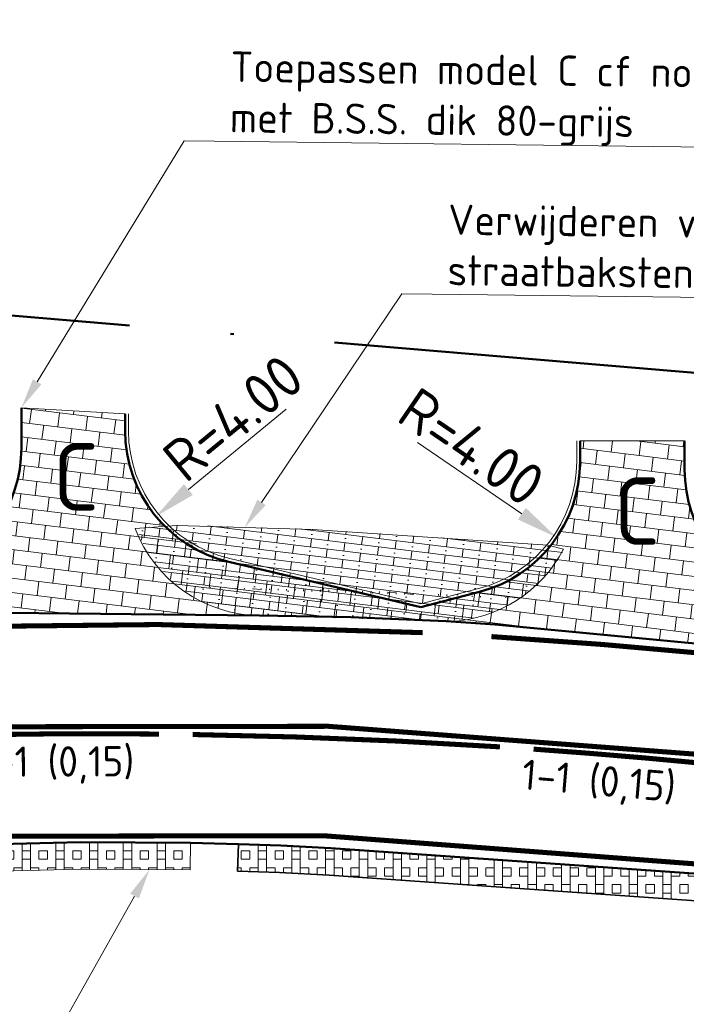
# Model space of a CAD drawing. Header units: metres. Extents: x 125342 to 129425, y 451189 to 457051.
# Tile 22 of 68: x 125945 to 125965, y 451582 to 451611. Entities that reach past the tile are written whole.
import ezdxf
from ezdxf import colors
from ezdxf.entities.mleader import LeaderData, LeaderLine
from ezdxf.math import Vec2, Vec3

# ---------------------------------------------------------------- set-up
doc = ezdxf.new("R2010")
doc.units = ezdxf.units.M
for name, pattern in [('VW-1-1_STREEP', [2, 1, -1]), ('VW-3-3_STREEP', [6, 3, -3]), ('XX-PROJECTGRENS', [18, 12, -3, 0, -3])]:
    doc.linetypes.add(name, pattern=pattern)
doc.layers.get('Defpoints').update_dxf_attribs({"color": 30})
for name, color, linetype, lineweight in [('B-WE-VW-MARKERING_LANGS_STREEP_11_015-G', 7, 'VW-1-1_STREEP', 13), ('B-WE-VW-MARKERING_LANGS_STREEP_33_015-G', 7, 'VW-3-3_STREEP', 13), ('B-WE-VW-MARKERING_LANGS_STREEP_DOORGETROKKEN_015-G', 7, 'Continuous', 13), ('N-WE-KG-GRENS_PROJECT_NIEUW-G', 7, 'XX-PROJECTGRENS', 50), ('N-WE-VH-KANTOPSLUITING_ACHTERKANTBAND-G', 5, 'Continuous', 35), ('N-WE-VH-KANTVERHARDING-G', 210, 'Continuous', 50), ('N-WE-VH-VERHARDING_BETONSTRAATSTEEN-A-500', 252, 'Continuous', 18), ('N-WE-VH-VERHARDING_GRASBETONSTEEN-A-1000-80CM', 72, 'Continuous', 18), ('N-WE-VH-VERHARDING_GRASBETONSTEEN-G', 70, 'Continuous', 35), ('N-WE-VH-VERHARDING_GRASBETONSTEEN-VERVANGEN', 5, 'Continuous', 18), ('N-WE-VW-AANPIJLING-G', 7, 'Continuous', 18), ('N-WE-VW-MARKERING-T18', 7, 'Continuous', 18), ('V-WE-VH-VERHARDING_STRAATBAKSTEEN-A-500', 252, 'Continuous', 18), ('X-XX-AL-M', 7, 'Continuous', 18), ('X-XX-AL-T18', 7, 'Continuous', 18)]:
    doc.layers.add(name, color=color, linetype=linetype, lineweight=lineweight)
doc.styles.add('NLCS-ISO-M500-T18', font='NLCS-ISO.ttf', dxfattribs={"height": 0.9})
doc.styles.add('NLCS-ISO-M500-T25', font='NLCS-ISO.ttf', dxfattribs={"height": 1.25})
doc.dimstyles.new('NLCS-M500-T25-PIJL_L2_H1', dxfattribs={"dimscale": 0.5, "dimtxt": 1.25, "dimasz": 2.5, "dimexe": 1, "dimexo": 2, "dimgap": 0.35, "dimtad": 1, "dimzin": 3, "dimdsep": 46, "dimtxsty": 'NLCS-ISO-M500-T25', "dimcen": 0, "dimdle": 2, "dimclrd": 256, "dimclre": 256, "dimclrt": 256, "dimadec": 1, "dimazin": 0, "dimtfac": 1, "dimtdec": 3, "dimtofl": 0, "dimtmove": 0, "dimatfit": 1, "dimfxl": 1, "dimfxlon": 1, "dimtfillclr": 256, "dimtolj": 1, "dimtzin": 3, "dimlwd": -1, "dimlwe": -1, "dimarcsym": 0})
pattern_1 = [(90, (0, 0), (-1, 6.123233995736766e-17), []), (90, (0.25, 0), (-1, 6.123233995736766e-17), []), (0, (0, 0), (0, 1), [-0.25, 0.25]), (0, (0, 0.25), (0, 1), [-0.25, 0.25]), (0, (0, 0.5), (0, 1), [0.25, -0.25]), (0, (0, 0.75), (0, 1), [0.25, -0.25]), (90, (0.5, 0), (-1, 6.123233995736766e-17), [0.25, -0.25]), (90, (0.75, 0), (-1, 6.123233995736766e-17), [0.25, -0.25])]
pattern_2 = [(263, (0, 0), (0.3656842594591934, -0.468054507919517), [0.4199999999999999, -0.4199999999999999]), (353, (0, 0), (0.05118512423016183, 0.4168693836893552), [])]

# ---------------------------------------------------------------- blocks, each defined once
blk = doc.blocks.new('*D50')
at = {"layer": 'Defpoints', "color": 0, "transparency": 16777216}
for p in [(125952.0550000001, 451599.2194743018), (125948.9665211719, 451596.6775658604)]:
    blk.add_point(p, dxfattribs=at)
at = {"layer": 'X-XX-AL-M', "transparency": 16777216}
blk.add_line((125952.8271197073, 451599.8549514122), (125949.9316708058, 451597.4719122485), dxfattribs=at)
blk.add_solid([(125949.7992797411, 451597.6327705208), (125950.0640618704, 451597.3110539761), (125948.9665211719, 451596.6775658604)], dxfattribs=at)
at = {"layer": 'X-XX-AL-M', "transparency": 16777216, "insert": (125951.2570734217, 451599.5988661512), "char_height": 1.25, "attachment_point": 5, "rotation": 39.45537984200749, "style": 'NLCS-ISO-M500-T25'}
blk.add_mtext('\\A1;R=4.00', dxfattribs=at)
blk = doc.blocks.new('*D77')
at = {"layer": 'Defpoints', "color": 0, "transparency": 16777216}
for p in [(125957.5479999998, 451598.3053095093), (125960.8533739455, 451596.0526437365)]:
    blk.add_point(p, dxfattribs=at)
at = {"layer": 'X-XX-AL-M', "transparency": 16777216}
blk.add_line((125956.7216565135, 451598.8684759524), (125959.8204445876, 451596.7566017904), dxfattribs=at)
blk.add_solid([(125959.93777093, 451596.9287566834), (125959.7031182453, 451596.5844468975), (125960.8533739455, 451596.0526437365)], dxfattribs=at)
at = {"layer": 'X-XX-AL-M', "transparency": 16777216, "insert": (125958.3293479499, 451598.7409286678), "char_height": 1.25, "attachment_point": 5, "rotation": 325.72493751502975, "style": 'NLCS-ISO-M500-T25'}
blk.add_mtext('\\A1;R=4.00', dxfattribs=at)

msp = doc.modelspace()

# ---------------------------------------------------------------- hatches: boundary and pattern name
at = {"layer": 'N-WE-VH-VERHARDING_BETONSTRAATSTEEN-A-500'}
h = msp.add_hatch(dxfattribs=at)
h.set_pattern_fill('AVH-BSS_KEIFORMAAT_HALFST-SO', color=256, scale=4, angle=263, pattern_type=2)
h.set_pattern_definition(pattern_2)
edge = h.paths.add_edge_path()
edge.add_line((125948.055, 451599.2194743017), (125948.055, 451599.7170370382))
edge.add_line((125948.055, 451599.7170370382), (125944.979, 451599.9021247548))
edge.add_line((125944.979, 451599.9021247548), (125944.979, 451598.7067112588))
edge.add_arc((125940.979, 451598.7067112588), 4.000000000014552, -70.34820823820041, 0, ccw=False)
edge.add_line((125942.3242119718, 451594.939695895), (125941.4681260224, 451594.6339851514))
edge.add_line((125941.4681260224, 451594.6339851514), (125941.4830487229, 451593.8341229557))
edge.add_arc((125937.0368453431, 450669.8095774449), 924.0352425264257, 89.30581564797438, 89.72430740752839, ccw=False)
edge.add_arc((125946.3026211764, 451327.4092930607), 266.3746943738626, 87.74171176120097, 89.58499725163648, ccw=False)
edge.add_line((125956.7989457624, 451593.5771066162), (125956.7989457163, 451593.577106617))
edge.add_line((125956.7989457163, 451593.577106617), (125956.8279868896, 451593.981572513))
edge.add_line((125956.8279868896, 451593.981572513), (125951.13520633, 451595.326663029))
edge.add_line((125951.13520633, 451595.326663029), (125949.2372464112, 451596.3804137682))
edge.add_arc((125952.055, 451599.2194743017), 4.00000000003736, 180, 225.2158091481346, ccw=False)
h = msp.add_hatch(dxfattribs=at)
h.set_pattern_fill('AVH-BSS_KEIFORMAAT_HALFST-SO', color=256, scale=4, angle=263, pattern_type=2)
h.set_pattern_definition(pattern_2)
edge = h.paths.add_edge_path()
edge.add_line((125964.6468539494, 451598.0662789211), (125964.6468539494, 451598.9144357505))
edge.add_line((125964.6468539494, 451598.9144357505), (125961.548, 451598.915))
edge.add_line((125961.548, 451598.915), (125961.548, 451598.30530951))
edge.add_arc((125957.548, 451598.30530951), 4, -38.7566017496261, 0, ccw=False)
edge.add_arc((125957.5480000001, 451598.3053095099), 3.99999999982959, 284.6840972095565, 321.2433982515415, ccw=False)
edge.add_line((125958.5619578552, 451594.4359569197), (125956.8279868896, 451593.981572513))
edge.add_line((125956.8279868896, 451593.981572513), (125956.8023344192, 451593.6243016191))
edge.add_arc((125935.5019656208, 451272.6405228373), 321.6897448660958, 85.80641890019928, 86.20343887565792, ccw=False)
edge.add_arc((125940.3752988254, 451348.7302358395), 245.4483883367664, 82.7676861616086, 85.6421083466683, ccw=False)
edge.add_line((125971.2754712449, 451592.2258018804), (125971.3724904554, 451593.0104399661))
edge.add_line((125971.3724904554, 451593.0104399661), (125968.2521095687, 451593.9911095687))
edge.add_line((125968.2521095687, 451593.9911095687), (125968.2559358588, 451593.9949358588))
edge.add_line((125968.2559358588, 451593.9949358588), (125967.4419715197, 451594.2520610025))
edge.add_arc((125968.6468539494, 451598.0662789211), 4.000000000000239, 180, 252.46906961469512, ccw=False)
at = {"layer": 'N-WE-VH-VERHARDING_GRASBETONSTEEN-A-1000-80CM'}
h = msp.add_hatch(dxfattribs=at)
h.set_pattern_fill('AVH-GRASBETONSTEEN_01-SO', color=256, scale=0.5, angle=355, pattern_type=2)
h.set_pattern_definition([(85.00000000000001, (0, 0), (-0.9961946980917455, 0.08715574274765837), []), (85.00000000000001, (0.2490486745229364, -0.02178893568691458), (-0.9961946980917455, 0.08715574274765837), []), (355, (0, 0), (0.08715574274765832, 0.9961946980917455), [-0.25, 0.25]), (355, (0.02178893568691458, 0.2490486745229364), (0.08715574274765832, 0.9961946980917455), [-0.25, 0.25]), (355, (0.04357787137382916, 0.4980973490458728), (0.08715574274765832, 0.9961946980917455), [0.25, -0.25]), (355, (0.06536680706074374, 0.7471460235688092), (0.08715574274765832, 0.9961946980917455), [0.25, -0.25]), (85.00000000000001, (0.4980973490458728, -0.04357787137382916), (-0.9961946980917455, 0.08715574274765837), [0.25, -0.25]), (85.00000000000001, (0.7471460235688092, -0.06536680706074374), (-0.9961946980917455, 0.08715574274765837), [0.25, -0.25])])
edge = h.paths.add_edge_path()
edge.add_line((125959.6960424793, 451594.2460554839), (125959.744410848, 451594.2617563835))
edge.add_line((125959.744410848, 451594.2617563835), (125954.8024235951, 451594.478676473))
edge.add_line((125954.8024235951, 451594.478676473), (125949.6317995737, 451594.5838629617))
h = msp.add_hatch(dxfattribs=at)
h.set_pattern_fill('AVH-GRASBETONSTEEN_01-SO', color=256, scale=0.5, pattern_type=2)
h.set_pattern_definition(pattern_1)
h.paths.add_polyline_path([(125969.851, 451585.633), (125965.904, 451586.01), (125954.159, 451586.831), (125952.67, 451586.91), (125951.4158059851, 451586.9515995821), (125951.389285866, 451586.1520392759), (125952.6355440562, 451586.1107029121), (125954.1099112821, 451586.0324792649), (125965.8380634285, 451585.212656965), (125969.7608963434, 451584.8379652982), (125979.0239108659, 451583.6224566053), (125979.1300184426, 451584.4310695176), (125977.586, 451584.618)])
at = {"layer": 'N-WE-VH-VERHARDING_GRASBETONSTEEN-VERVANGEN'}
h = msp.add_hatch(dxfattribs=at)
h.set_pattern_fill('AVH-GRASBETONSTEEN_01-SO', color=256, scale=0.5, pattern_type=2)
h.set_pattern_definition(pattern_1)
h.paths.add_polyline_path([(125925.817, 451585.619), (125932.839000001, 451586.3510000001), (125940.746, 451586.861), (125946.721, 451587.01), (125949.9945701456, 451586.985635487), (125949.9886160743, 451586.1856576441), (125946.7279965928, 451586.209925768), (125940.7817321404, 451586.0616423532), (125932.9062453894, 451585.5536749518), (125923.9545, 451584.66), (125923.864407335, 451585.3653177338)])
at = {"layer": 'V-WE-VH-VERHARDING_STRAATBAKSTEEN-A-500'}
h = msp.add_hatch(dxfattribs=at)
h.set_pattern_fill('AVH-SBS_WAALFORMAAT_HALFST', color=256, scale=5, angle=353, pattern_type=2)
h.set_pattern_definition([(353, (0.03318580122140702, 0.01194896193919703), (0.03046733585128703, 0.2481365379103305), []), (82.99999999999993, (1.025731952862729, -0.1099203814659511), (-0.992546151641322, 0.1218693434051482), [0.25, -0.25]), (82.99999999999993, (0.5599262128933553, 0.199150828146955), (-0.992546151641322, 0.1218693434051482), [0.25, -0.25]), (353, (0.5446925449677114, 0.07508255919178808), (0.06093467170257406, 0.496273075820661), [0, -1, 0, 0, 0]), (353, (1.07143295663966, 0.2622844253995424), (0.06093467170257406, 0.496273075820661), [0, -1, 0, 0, 0])])
edge = h.paths.add_edge_path()
edge.add_line((125961.0916398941, 451595.7197167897), (125960.6261858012, 451595.830948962))
edge.add_line((125960.6261858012, 451595.830948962), (125953.6471858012, 451596.2969489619))
edge.add_line((125953.6471858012, 451596.2969489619), (125949.6201858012, 451596.4189489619))
edge.add_line((125949.6201858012, 451596.4189489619), (125948.3830642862, 451596.3249101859))
edge.add_arc((125952.1219855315, 451597.7463418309), 3.999999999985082, 200.8153815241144, 269.3293859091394)
edge.add_line((125952.0751689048, 451593.7466158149), (125957.6050619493, 451593.5795768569))
edge.add_arc((125952.2970885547, 451504.5525066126), 89.18516590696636, 86.50837063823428, 86.58794933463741, ccw=False)
edge.add_arc((125957.5441952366, 451597.5678608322), 4.000000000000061, 272.6438802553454, 332.4814342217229)

# ---------------------------------------------------------------- linework, layer by layer
at = {"layer": 'B-WE-VW-MARKERING_LANGS_STREEP_11_015-G', "const_width": 0.15, "flags": 128}
for points in [[(125949.0599880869, 451590.2167962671, 0.006728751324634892), (125944.0600604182, 451590.2008574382)], [(125965.1501040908, 451589.3527242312, 0.006728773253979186), (125960.1675860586, 451589.7701062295)]]:
    msp.add_lwpolyline(points, format="xyb", dxfattribs=at)
at = {"layer": 'B-WE-VW-MARKERING_LANGS_STREEP_33_015-G', "const_width": 0.15, "flags": 128}
for points in [[(125956.8774629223, 451593.2262683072, 0.03117445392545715), (125933.3310053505, 451592.9706450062)], [(126639.4314416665, 451559.30757612, -0.001476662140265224), (126637.8713756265, 451559.5212702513, -0.007876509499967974), (126611.0067442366, 451562.9499217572, 0.009160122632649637), (126595.6269535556, 451564.9377358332, -0.001409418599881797), (126574.2098611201, 451567.6374015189, 0.005679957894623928), (126565.9012136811, 451568.6039449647, 0.002760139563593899), (126552.207635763, 451569.9813388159, 0.01518642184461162), (126524.4121907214, 451571.5902291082, -0.003445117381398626), (126504.0469807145, 451572.1443619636, 0.002503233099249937), (126486.6197130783, 451572.4508347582, -0.001644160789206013), (126468.8073459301, 451572.7103708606, 0.001881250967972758), (126455.2035383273, 451572.79705351, 0.01555187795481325), (126422.6835296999, 451572.2210234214, 0.005681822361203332), (126409.6340490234, 451571.4441159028, 0.00132774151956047), (126398.5754211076, 451570.429272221, 0.008501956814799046), (126385.7605592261, 451568.893191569, 0.0121776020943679), (126363.1550117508, 451565.500307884, 0.001748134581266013), (126325.327452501, 451558.6504530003, -0.07606480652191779), (126265.1580864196, 451555.5208130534, -0.00483649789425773), (126234.5019497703, 451559.1721064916, 0.0001810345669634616), (126222.657561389, 451560.624828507, -0.000283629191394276), (126174.4801942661, 451566.5292907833), (126154.5982824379, 451568.9877294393, -0.0007225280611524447), (126147.8708778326, 451569.851613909, 1.428516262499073e-05), (126133.3096961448, 451571.6752553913, 1.309365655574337e-05), (126116.4194109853, 451573.7958799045, -0.002905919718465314), (126103.7957834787, 451575.3435126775, 0.001294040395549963), (126086.2773163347, 451577.4904588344, 0.002151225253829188), (126064.0959366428, 451580.3264133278, 0.000709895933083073), (126045.1238456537, 451582.7075322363, 0.001995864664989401), (126022.004570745, 451585.5494178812, -0.001871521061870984), (125968.7515516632, 451592.2384988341, 0.01305816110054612), (125958.9186232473, 451593.1100396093, 0.01305816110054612)], [(125633.0954710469, 451397.3241216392), (125634.2368308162, 451398.3311970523), (125658.4628186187, 451420.1515982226, 1.871363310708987e-05), (125672.9109033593, 451433.1926161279), (125676.0065852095, 451436.0036225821), (125687.9690212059, 451446.977048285), (125691.6668578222, 451450.3424612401), (125698.3890036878, 451456.3976977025), (125705.0875850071, 451462.4084387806), (125709.9083607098, 451466.7300964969), (125715.4984479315, 451471.7920807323), (125721.9736440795, 451477.6763463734), (125727.9666404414, 451483.1468242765, -0.001448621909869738), (125739.9724408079, 451493.8441566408, -1.514194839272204e-06), (125749.7767157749, 451502.5141329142, -0.008544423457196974), (125760.9091927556, 451512.105210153, -0.004251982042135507), (125772.4805983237, 451521.5567937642, -0.009124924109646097), (125781.6531624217, 451528.5246475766, -0.005631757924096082), (125794.0007930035, 451537.3280783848, -0.0261910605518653), (125813.7627338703, 451549.549398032, -0.007696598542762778), (125829.073060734, 451557.5807313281, -0.01757286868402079), (125846.9662368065, 451565.8309054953, -0.01317923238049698), (125862.538520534, 451572.0606793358, -0.01970923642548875), (125880.8210999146, 451577.8106619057, -0.01471120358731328), (125897.2664944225, 451581.6132627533, -0.01058445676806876), (125904.9426966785, 451583.0583964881, -0.01340862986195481), (125925.7733931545, 451586.0726729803, -0.05792623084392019), (125968.0058571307, 451586.1337161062, 0.001870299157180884), (126021.2697830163, 451579.4434645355, -0.001997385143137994), (126044.3579020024, 451576.6054089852, -0.0007106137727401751), (126063.3318320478, 451574.2240568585, -0.002155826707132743), (126085.5080375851, 451571.3886476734, -0.001296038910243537), (126103.0219293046, 451569.2423856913, 0.002897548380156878), (126115.6799290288, 451567.6904413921, -1.307311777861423e-05), (126132.5434008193, 451565.573182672, -1.427214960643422e-05), (126147.0931830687, 451563.7509688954, 0.0004672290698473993), (126153.843570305, 451562.8842132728), (126173.7254821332, 451560.4257746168, 0.0002836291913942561), (126221.9128975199, 451554.5200782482, -0.0001807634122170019), (126233.7333163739, 451553.0703016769, 0.00483799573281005), (126264.5171752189, 451549.4042383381, 0.076018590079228), (126326.5079380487, 451552.6144668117, -0.001744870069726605), (126364.2226565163, 451559.4436846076, -0.01219317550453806), (126386.5606748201, 451562.7953539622, -0.0085092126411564), (126399.1785245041, 451564.3088634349, -0.001219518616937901), (126410.0692709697, 451565.3095350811, -0.005681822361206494), (126422.9836073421, 451566.078348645, -0.0155675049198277), (126455.1534871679, 451566.6471713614, -0.001865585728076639), (126468.6975260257, 451566.5613514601, 0.001643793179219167), (126486.5463433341, 451566.301271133, -0.002497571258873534), (126503.8727666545, 451565.9967282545, 0.003435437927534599), (126524.2652416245, 451565.441945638, -0.01516324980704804), (126551.6459846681, 451563.857005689, -0.002756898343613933), (126565.2559904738, 451562.48788384, -0.005680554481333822), (126573.4267189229, 451561.537467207, 0.001411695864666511), (126594.9128854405, 451558.8292123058, -0.009190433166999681), (126610.1194172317, 451556.8642570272, 0.007855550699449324), (126637.1040569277, 451553.4187321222, 0.0014963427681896), (126638.7214630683, 451553.1977688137, 0.0014963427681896)]]:
    msp.add_lwpolyline(points, format="xyb", dxfattribs=at)
at = {"layer": 'B-WE-VW-MARKERING_LANGS_STREEP_DOORGETROKKEN_015-G', "const_width": 0.15, "flags": 128}
for points in [[(125986.2975488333, 451587.0665683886, -0.0006289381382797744), (125968.3998310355, 451589.359832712, 0.05795793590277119), (125925.3943637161, 451589.3004952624, 0.004578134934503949), (125918.2048585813, 451588.3894522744)], [(125959.1698582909, 451589.8374805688, 0.01227103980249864), (125950.0599040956, 451590.2038357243)]]:
    msp.add_lwpolyline(points, format="xyb", dxfattribs=at)
at = {"layer": 'N-WE-VH-KANTOPSLUITING_ACHTERKANTBAND-G', "lineweight": 18}
for points in [[(125956.8267367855, 451594.0846213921), (125951.1582011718, 451595.4239833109, -0.3477768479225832), (125948.155, 451599.2194743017), (125948.155, 451599.7170370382)], [(125961.448, 451598.915), (125961.448, 451598.30530951, -0.3409921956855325), (125958.5366089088, 451594.5326907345), (125956.8267367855, 451594.0846213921)]]:
    msp.add_lwpolyline(points, format="xyb", dxfattribs=at)
at = {"layer": 'N-WE-VH-KANTVERHARDING-G', "flags": 128}
for points in [[(125941.4681260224, 451594.6339851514), (125942.3242119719, 451594.9396958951, 0.3169699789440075), (125944.979, 451598.7067112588), (125944.979, 451599.9021247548)], [(125956.8279868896, 451593.981572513), (125951.13520633, 451595.326663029, -0.3477768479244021), (125948.055, 451599.2194743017), (125948.055, 451599.7170370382)], [(125961.548, 451598.915), (125961.548, 451598.30530951, -0.3409921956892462), (125958.5619578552, 451594.4359569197), (125956.8279868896, 451593.981572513)], [(125964.6468539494, 451598.9144357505), (125964.6468539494, 451598.0662789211, 0.3271839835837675), (125967.4419715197, 451594.2520610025), (125971.3724904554, 451593.0104399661), (125971.2754712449, 451592.2258018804)]]:
    msp.add_lwpolyline(points, format="xyb", dxfattribs=at)
for points in [[(125938.9388909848, 451593.730788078), (125941.178, 451593.829), (125941.833, 451593.84), (125948.232, 451593.777), (125952.0419831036, 451593.734666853), (125954.7451618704, 451593.6912007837), (125957.5718761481, 451593.567627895), (125959.026, 451593.469), (125968.706, 451592.544), (125980.3426735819, 451591.1052399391)], [(125918.374, 451584.652), (125925.817, 451585.619), (125932.839, 451586.351), (125940.746, 451586.861), (125946.721, 451587.01), (125949.9945701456, 451586.985635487), (125951.4158059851, 451586.9515995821), (125952.67, 451586.91), (125954.159, 451586.831), (125965.904, 451586.01), (125969.851, 451585.633), (125977.586, 451584.618), (125979.1300184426, 451584.4310695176), (125979.1064900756, 451584.2647906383), (125996.856, 451582.056), (126006.6, 451580.867), (126022.651, 451578.867), (126031.812, 451577.733), (126032.906, 451577.644), (126058.335, 451574.457), (126074.081, 451572.542), (126085.491, 451570.999), (126102.98, 451568.836)]]:
    msp.add_lwpolyline(points, dxfattribs=at)
at = {"layer": 'N-WE-VH-VERHARDING_GRASBETONSTEEN-G', "flags": 128}
msp.add_lwpolyline([(125977.586, 451584.618), (125969.851, 451585.633), (125965.904, 451586.01), (125954.159, 451586.831), (125952.67, 451586.91), (125951.4158059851, 451586.9515995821), (125951.389285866, 451586.1520392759), (125952.6355440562, 451586.1107029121), (125954.1099112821, 451586.0324792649), (125965.8380634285, 451585.212656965), (125969.7608963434, 451584.8379652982), (125979.0239108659, 451583.6224566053)], dxfattribs=at)
at = {"layer": 'N-WE-VH-VERHARDING_GRASBETONSTEEN-VERVANGEN', "flags": 128}
msp.add_lwpolyline([(125925.817, 451585.619), (125932.839000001, 451586.3510000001), (125940.746, 451586.861), (125946.721, 451587.01), (125949.9945701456, 451586.985635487), (125949.9886160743, 451586.1856576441), (125946.7279965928, 451586.209925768), (125940.7817321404, 451586.0616423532), (125932.9062453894, 451585.5536749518), (125923.9545, 451584.66), (125923.864407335, 451585.3653177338)], close=True, dxfattribs=at)
at = {"layer": 'N-WE-VW-AANPIJLING-G'}
for points in [[(125944.979, 451599.9021247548), (125948.055, 451599.7170370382)], [(125961.548, 451598.915), (125964.6468539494, 451598.9144357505)]]:
    msp.add_lwpolyline(points, dxfattribs=at)
msp.add_lwpolyline([(125961.0584540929, 451595.7077678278), (125960.593, 451595.819), (125953.614, 451596.285), (125949.587, 451596.407), (125948.349878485, 451596.3129612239, 0.3081847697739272), (125952.0419831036, 451593.734666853), (125954.7451618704, 451593.6912007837), (125957.5718761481, 451593.567627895, -0.0003472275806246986), (125957.6955216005, 451593.5601697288, 0.26718964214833), (125961.0584540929, 451595.7077678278)], format="xyb", close=True, dxfattribs=at)

# ---------------------------------------------------------------- texts
at = {"layer": 'N-WE-VW-MARKERING-T18', "style": 'NLCS-ISO-M500-T18'}
for rotation, p in [(0.2316615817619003, (125943.7623450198, 451588.9435085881)), (355.2205286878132, (125959.7932188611, 451588.5789570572))]:
    msp.add_text('1-1 (0,15)', height=0.9, rotation=rotation, dxfattribs=at).set_placement(p)
at = {"layer": 'X-XX-AL-T18', "char_height": 2, "attachment_point": 1, "style": 'NLCS-ISO-M500-T18'}
for insert in [(125945.9119995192, 451598.8466358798), (125962.5484798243, 451597.8308330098)]:
    msp.add_mtext_dynamic_manual_height_columns('C', width=4.548558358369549, gutter_width=4.5, heights=[0], dxfattribs=dict(at, insert=insert))

# ---------------------------------------------------------------- dimensions: what is measured, and where the dimension line sits
at = {"layer": 'X-XX-AL-M'}
for center, mpoint, picture, middle in [((125952.0550000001, 451599.2194743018), (125948.9665211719, 451596.6775658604), '*D50', (125951.76545511, 451598.9811703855)), ((125957.5479999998, 451598.3053095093), (125960.8533739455, 451596.0526437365), '*D77', (125957.8788147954, 451598.0798538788))]:
    dim = msp.add_radius_dim(center=center, mpoint=mpoint, dimstyle='NLCS-M500-T25-PIJL_L2_H1', override={"dimpost": 'R=<>'}, dxfattribs=at)
    dim.commit()
    dim.dimension.update_dxf_attribs({"geometry": picture, "text_midpoint": middle, "dimtype": 164})

# ---------------------------------------------------------------- next in the draw order: leaders
at = {"layer": 'X-XX-AL-T18'}
ml = msp.add_multileader_mtext('Standard', dxfattribs=at)
ml.set_content('Verwijderen verhardingsoppervlak\\Pstraatbakstenen en berm aanvullen met grond', color=7, style='NLCS-ISO-M500-T18')
ml.set_leader_properties(color=256, lineweight=-1)
ml.build(insert=Vec2(0, 0))
ml.multileader.update_dxf_attribs({"text_left_attachment_type": 5, "text_right_attachment_type": 5, "dogleg_length": 0.9, "arrow_head_size": 0.8999999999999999})
ctx = ml.context
ctx.base_point, ctx.char_height, ctx.arrow_head_size, ctx.landing_gap_size, ctx.plane_origin, ctx.plane_x_axis, ctx.plane_y_axis = Vec3(125957.1588740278, 451603.2708769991), 0.9, 0.8999999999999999, 0.45, Vec3(125948.1339874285, 451598.2739411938), Vec3(0.9999267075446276, -0.01210700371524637), Vec3(0.01210700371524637, 0.9999267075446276)
ctx.left_attachment, ctx.right_attachment = 5, 5
notes = []
notes.append((ctx, [(0, (1, 1, 0), (125956.258939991, 451603.2817733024), (0.9999267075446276, -0.01210700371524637), 0.9000000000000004, [(0, [(125951.6005, 451596.346)], 0, [])])]))
ctx.mtext.insert, ctx.mtext.text_direction, ctx.mtext.rotation, ctx.mtext.flow_direction = Vec3(125957.6411667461, 451605.9352331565), Vec3(0.9999267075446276, -0.01210700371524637), 6.271078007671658, 5
ctx.mtext.has_bg_fill, ctx.mtext.bg_color, ctx.mtext.bg_scale_factor, ctx.mtext.bg_transparency, ctx.mtext.use_window_bg_color = 1, -1027028792, 1.5, 0, 1
ml = msp.add_multileader_mtext('Standard', dxfattribs=at)
ml.set_content('Tellussen aanpassen', color=7, style='NLCS-ISO-M500-T18')
ml.set_leader_properties(color=256, lineweight=-1)
ml.build(insert=Vec2(0, 0))
ml.multileader.update_dxf_attribs({"text_left_attachment_type": 5, "text_right_attachment_type": 5, "dogleg_length": 0.9, "arrow_head_size": 0.8999999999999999})
ctx = ml.context
ctx.base_point, ctx.char_height, ctx.arrow_head_size, ctx.landing_gap_size, ctx.plane_origin, ctx.plane_x_axis, ctx.plane_y_axis = Vec3(125950.4181092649, 451570.9610289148), 0.9, 0.8999999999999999, 0.45, Vec3(125938.4184542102, 451564.6413755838), Vec3(0.9999267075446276, -0.01210700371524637), Vec3(0.01210700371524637, 0.9999267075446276)
ctx.left_attachment, ctx.right_attachment = 5, 5
notes.append((ctx, [(1, (1, 1, 0), (125963.4671527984, 451570.8030325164), (-0.9999267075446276, 0.01210700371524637), 0.9000000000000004, [(0, [(125968.5337750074, 451586.5301869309)], 0, [])])]))
ctx.mtext.insert, ctx.mtext.text_direction, ctx.mtext.rotation, ctx.mtext.flow_direction = Vec3(125950.8822414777, 451572.125495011), Vec3(0.9999267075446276, -0.01210700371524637), 6.271078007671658, 5
ctx.mtext.has_bg_fill, ctx.mtext.bg_color, ctx.mtext.bg_scale_factor, ctx.mtext.bg_transparency, ctx.mtext.use_window_bg_color = 1, -1027028792, 1.5, 0, 1
ml = msp.add_multileader_mtext('Standard', dxfattribs=at)
ml.set_content('Bestaande bermverharding verwijderen en nieuwe aanbrengen', color=7, style='NLCS-ISO-M500-T18')
ml.set_leader_properties(color=256, lineweight=-1)
ml.build(insert=Vec2(0, 0))
ml.multileader.update_dxf_attribs({"text_left_attachment_type": 5, "text_right_attachment_type": 5, "dogleg_length": 0.9, "arrow_head_size": 0.8999999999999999})
ctx = ml.context
ctx.base_point, ctx.char_height, ctx.arrow_head_size, ctx.landing_gap_size, ctx.plane_origin, ctx.plane_x_axis, ctx.plane_y_axis = Vec3(125906.8559270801, 451575.4647550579), 0.9, 0.8999999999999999, 0.45, Vec3(125918.6619056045, 451564.4289204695), Vec3(0.9999267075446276, -0.01210700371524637), Vec3(0.01210700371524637, 0.9999267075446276)
ctx.left_attachment, ctx.right_attachment = 5, 5
notes.append((ctx, [(1, (1, 1, 0), (125942.4933149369, 451575.0332614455), (-0.9999267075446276, 0.01210700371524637), 0.9000000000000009, [(0, [(125948.7763105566, 451586.1946805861)], 0, [])])]))
ctx.mtext.insert, ctx.mtext.text_direction, ctx.mtext.rotation, ctx.mtext.flow_direction = Vec3(125907.3200592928, 451576.629221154), Vec3(0.9999267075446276, -0.01210700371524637), 6.271078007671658, 5
ctx.mtext.has_bg_fill, ctx.mtext.bg_color, ctx.mtext.bg_scale_factor, ctx.mtext.bg_transparency, ctx.mtext.use_window_bg_color = 1, -1027028792, 1.5, 0, 1
for ctx, leaders in notes:
    for number, flags, end, landing, length, lines in leaders:
        leader = LeaderData()
        leader.index, (leader.has_last_leader_line, leader.has_dogleg_vector, leader.attachment_direction) = number, flags
        leader.last_leader_point, leader.dogleg_vector, leader.dogleg_length = Vec3(end), Vec3(landing), length
        for number, points, colour, breaks in lines:
            line = LeaderLine()
            line.index, line.vertices, line.color, line.breaks = number, Vec3.list(points), colors.encode_raw_color(colour), breaks
            leader.lines.append(line)
        ctx.leaders.append(leader)

# ---------------------------------------------------------------- next in the draw order: leaders
ml = msp.add_multileader_mtext('Standard', dxfattribs=at)
ml.set_content('Toepassen model C cf normalisatie A56-0059^Jmet B.S.S. dik 80-grijs', color=7, style='NLCS-ISO-M500-T18')
ml.set_leader_properties(color=256, lineweight=-1)
ml.build(insert=Vec2(0, 0))
ml.multileader.update_dxf_attribs({"text_left_attachment_type": 5, "text_right_attachment_type": 5, "dogleg_length": 0.9, "arrow_head_size": 0.8999999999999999})
ctx = ml.context
ctx.base_point, ctx.char_height, ctx.arrow_head_size, ctx.landing_gap_size, ctx.plane_origin, ctx.plane_x_axis, ctx.plane_y_axis = Vec3(125950.7046651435, 451607.8087312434), 0.9, 0.8999999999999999, 0.45, Vec3(125942.2820858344, 451599.5429358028), Vec3(0.9999267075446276, -0.01210700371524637), Vec3(0.01210700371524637, 0.9999267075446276)
ctx.left_attachment, ctx.right_attachment = 5, 5
notes = []
notes.append((ctx, [(0, (1, 1, 0), (125949.8047311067, 451607.8196275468), (0.9999267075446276, -0.01210700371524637), 0.9, [(0, [(125944.979, 451599.9021247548)], 0, [])])]))
ctx.mtext.insert, ctx.mtext.text_direction, ctx.mtext.rotation, ctx.mtext.width, ctx.mtext.flow_direction = Vec3(125951.1869578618, 451610.4730874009), Vec3(0.9999267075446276, -0.01210700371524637), 6.271078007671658, 25.65000000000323, 5
ctx.mtext.has_bg_fill, ctx.mtext.bg_color, ctx.mtext.bg_scale_factor, ctx.mtext.bg_transparency, ctx.mtext.use_window_bg_color = 1, -1027028792, 1.5, 0, 1
for ctx, leaders in notes:
    for number, flags, end, landing, length, lines in leaders:
        leader = LeaderData()
        leader.index, (leader.has_last_leader_line, leader.has_dogleg_vector, leader.attachment_direction) = number, flags
        leader.last_leader_point, leader.dogleg_vector, leader.dogleg_length = Vec3(end), Vec3(landing), length
        for number, points, colour, breaks in lines:
            line = LeaderLine()
            line.index, line.vertices, line.color, line.breaks = number, Vec3.list(points), colors.encode_raw_color(colour), breaks
            leader.lines.append(line)
        ctx.leaders.append(leader)

# ---------------------------------------------------------------- next in the draw order: linework, layer by layer
at = {"layer": 'N-WE-KG-GRENS_PROJECT_NIEUW-G', "flags": 128}
msp.add_lwpolyline([(129300.8875286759, 452079.9253960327), (129283.995, 452089.514), (129278.327, 452084.13), (129270.394, 452078.618), (129261.786, 452073.43), (129251.682, 452069.279), (129241.757, 452065.997), (129236.3843849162, 452064.8097128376), (129223.5548357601, 452063.692303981), (129215.5065248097, 452063.0348856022), (129204.2644392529, 452064.5405040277), (129193.4545771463, 452065.9882360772), (129189.7247774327, 452066.4877568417), (129128.4975729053, 452077.6398933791), (129099.335, 452078.944), (129071.5627529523, 452076.5468653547), (128999.8263664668, 452072.1970337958), (128975.0275457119, 452071.1480566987), (128957.1026812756, 452070.3898443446), (128929.970778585, 452069.2421791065), (128904.305092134, 452066.7161041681), (128903.9157044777, 452070.6724006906), (128869.5822884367, 452068.1040678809), (128868.5792328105, 452063.2461948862), (128847.0418001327, 452060.2117995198), (128813.374189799, 452055.7660657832), (128787.6426230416, 452051.2825484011), (128753.1277772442, 452045.2686156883), (128723.6430488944, 452038.0726624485), (128700.7260128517, 452030.7472563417), (128678.4743211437, 452022.320405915), (128650.0016509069, 452010.5226722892), (128624.6487383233, 451998.0749169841), (128606.9920269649, 451989.4058371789), (128592.9682973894, 451982.5204762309), (128591.8198382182, 451985.0256724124), (128554.0260455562, 451968.2121587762), (128547.0702932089, 451965.1853423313), (128548.1007612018, 451962.8172832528), (128516.6584216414, 451945.5148252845), (128489.4287081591, 451933.0861133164), (128461.6697938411, 451923.5640024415), (128434.4580743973, 451913.8343322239), (128383.1552930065, 451904.4788493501), (128348.8438078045, 451901.1223951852), (128299.1895398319, 451899.9831324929), (128237.6886513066, 451900.9924918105), (128204.7593614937, 451901.5329309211), (128099.4001576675, 451903.2620977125), (128058.7357873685, 451903.9294858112), (128010.20759515, 451904.7259358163), (127955.6725795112, 451905.6209704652), (127901.3254299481, 451906.5129218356), (127901.4644408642, 451914.9829430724), (127870.6982523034, 451915.4878811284), (127870.6226486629, 451910.8813044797), (127844.0150085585, 451909.8645810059), (127816.0526787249, 451911.4389399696), (127797.7675487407, 451912.1854177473), (127780.9965, 451913.2815), (127756.714, 451904.453), (127736.3122937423, 451899.2232796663), (127714.5607166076, 451891.7865283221), (127704.8158274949, 451887.6559248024), (127690.2188955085, 451880.2880924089), (127665.6348448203, 451864.6389993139), (127643.4066461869, 451846.4757148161), (127620.254964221, 451826.8959226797), (127605.3324962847, 451813.5304108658), (127583.3636461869, 451796.2547148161), (127558.3846461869, 451778.8877148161), (127544.6666461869, 451769.3777148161), (127537.5436461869, 451764.6947148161), (127535.8326461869, 451763.5247148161), (127528.3796461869, 451759.2877148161), (127514.4876461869, 451751.9517148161), (127506.0856461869, 451747.6047148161), (127500.2376461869, 451745.2877148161), (127451.3796461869, 451723.7247148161), (127445.6136461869, 451720.7077148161), (127440.8576461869, 451718.9527148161), (127431.2456461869, 451715.5677148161), (127421.0596461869, 451712.1007148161), (127402.3156461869, 451705.4897148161), (127400.1036461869, 451704.7097148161), (127396.9546461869, 451703.5997148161), (127375.9836461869, 451696.5597148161), (127350.9066461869, 451687.8467148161), (127344.9276461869, 451685.8207148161), (127334.6436461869, 451682.3357148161), (127331.2786461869, 451681.3717148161), (127322.1086461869, 451678.7177148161), (127308.2016461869, 451674.9087148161), (127295.3366461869, 451671.7617148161), (127284.2476461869, 451668.5357148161), (127283.6246461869, 451668.3777148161), (127215.9591160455, 451654.2070142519), (127193.3736461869, 451648.2757148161), (127179.1746461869, 451643.7377148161), (127170.1426461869, 451639.9087148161), (127144.4246461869, 451625.9107148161), (127142.4366461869, 451624.8627148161), (127133.6066461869, 451620.8607148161), (127128.7806461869, 451618.7057148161), (127121.4616461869, 451615.9217148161), (127118.0496461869, 451614.7827148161), (127113.5666461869, 451613.2307148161), (127106.9366461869, 451611.5047148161), (127103.0594763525, 451610.0651157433), (127082.4804385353, 451606.8846244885), (127064.8625205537, 451603.4856363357), (127048.5896633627, 451600.3803133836), (127040.2988477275, 451598.941106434), (127011.9962531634, 451593.611250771), (127000.5024741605, 451591.5726950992), (126980.3821532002, 451588.2066734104), (126934.997760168, 451583.806429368), (126923.6360001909, 451582.4021630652), (126916.1791932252, 451581.6687314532), (126909.2788856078, 451580.940495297), (126901.1373360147, 451580.0707536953), (126889.2385751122, 451578.6935256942), (126884.5419534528, 451578.2042081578), (126876.3400479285, 451577.4734947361), (126867.1637089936, 451576.5750835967), (126859.0270348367, 451575.7876165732), (126850.4248778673, 451574.9049505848), (126789.6485201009, 451569.3183421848), (126769.053875, 451567.67), (126760.4451601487, 451567.9251844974), (126747.162, 451569.001), (126735.9547892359, 451567.6851540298), (126718.893161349, 451565.9577676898), (126694.2762347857, 451563.465453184), (126688.5767469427, 451562.8884146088), (126688.83, 451560.387), (126664.678, 451559.795), (126628.3884170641, 451563.478227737), (126629.0939029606, 451569.1402724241), (126618.0409029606, 451570.5322724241), (126599.5079029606, 451572.6962724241), (126597.158379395, 451567.5534467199), (126553.1461052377, 451572.8174077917), (126527.51125, 451574.453), (126502.0124167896, 451574.9391979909), (126458.6955739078, 451576.071781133), (126419.7738715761, 451575.2181800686), (126375.8194912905, 451571.6306740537), (126341.9380997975, 451564.8213565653), (126317.0042159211, 451560.3610012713), (126299.9642136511, 451558.1967642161), (126279.5895333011, 451557.6852529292), (126266.6729401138, 451558.6184306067), (126237.7846500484, 451561.8655771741), (126210.6158769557, 451565.3723321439), (126182.1407341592, 451569.1542048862), (126167.0493217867, 451571.2814966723), (126142.661, 451574.814), (126143.5875, 451582.4565), (126098.9031360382, 451586.8024370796), (126098.1065286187, 451580.613407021), (126042.456762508, 451586.2629729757), (126019.1116602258, 451592.5807004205), (126008.693, 451594.543), (126007.8771152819, 451596.4296336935), (125988.3225433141, 451598.9658148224), (125940.8933328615, 451602.9576355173), (125940.1427044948, 451597.2935800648), (125904.2241624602, 451592.554215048), (125883.3478676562, 451589.2340544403), (125867.7596029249, 451584.1565748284), (125840.5725360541, 451573.9040426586), (125815.6124458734, 451562.4969618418), (125792.5984083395, 451547.6075104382), (125769.3945983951, 451532.5952814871), (125724.3518728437, 451494.2535646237), (125705.1257897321, 451477.8941485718), (125677.6504736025, 451453.6751389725), (125637.404, 451414.8643286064), (125603.6019363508, 451385.0921074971), (125589.326014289, 451373.5882823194), (125575.3272843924, 451362.9579712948), (125559.5158561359, 451353.3875174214), (125546.6961533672, 451346.5534375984), (125524.566, 451334.165), (125505.5153265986, 451323.6152444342), (125480.5074664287, 451312.4625337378), (125459.4907412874, 451302.0182471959), (125419.0251367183, 451281.7339425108), (125397.8539998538, 451270.607211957), (125379.9680369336, 451260.5764361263), (125387.132, 451251.911), (125397.843065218, 451241.2381361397), (125406.22, 451247.537), (125422.044, 451258.841), (125433.646, 451266.945), (125447.293, 451274.062), (125455.671, 451278.211), (125469.618, 451285.401), (125492.119, 451296.913), (125497.059, 451299.283), (125499.409, 451300.481), (125505.688, 451303.681), (125521.893, 451311.957), (125529.216, 451315.512), (125530.093, 451315.953), (125540.102, 451320.995), (125550.362, 451326.383), (125553.218, 451328.024), (125559.848, 451331.725), (125566.273, 451335.586), (125568.481, 451336.772), (125575.661, 451341.479), (125585.505, 451348.194), (125591.157, 451352.36), (125596.349, 451356.113), (125601.205, 451359.623), (125616.987, 451372.353), (125621.336, 451376.001), (125632.021, 451385.237), (125655.056, 451406.147), (125668.787, 451418.589), (125674.144, 451423.457), (125681.79, 451430.61), (125688.026, 451436.198), (125694.465, 451442.084), (125697.029, 451444.368), (125706.888, 451453.384), (125715.59, 451461.506), (125729.569, 451473.671), (125734.222, 451477.993), (125745.059, 451487.552), (125759.466, 451499.952), (125767.881, 451507.688), (125777.82, 451515.85), (125783.489, 451520.433), (125790.532, 451525.392), (125798.181, 451530.726), (125798.325, 451530.827), (125805.894, 451535.261), (125805.8989158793, 451535.2527058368), (125805.894, 451535.261), (125813.792862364, 451539.7164235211), (125816.086, 451541.149), (125821.007, 451543.755), (125828.977, 451547.465), (125833.624, 451549.646), (125841.494, 451553.256), (125851.862, 451557.868), (125863.23, 451562.182), (125870.826, 451565.016), (125885.394, 451569.409), (125889.467, 451570.614), (125895.915, 451572.146), (125908.835, 451574.987), (125913.908, 451575.793), (125913.9082408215, 451575.7914002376), (125913.908, 451575.793), (125923.48, 451577.079), (125928.829, 451577.885), (125937.027, 451578.444), (125948.775, 451579.308), (125956.174, 451579.291), (125968.672, 451579.181), (125980.073, 451577.868), (125988.37, 451576.862), (125990.698, 451576.58), (125999.5440580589, 451575.4338063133), (126001.454, 451575.177), (126006.2476897, 451574.4799253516), (126012.908, 451573.508), (126047.193, 451569.701), (126049.868, 451569.403), (126066.623, 451567.312), (126093.743801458, 451562.1545350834), (126191.5114125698, 451547.8010100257), (126240.9363245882, 451544.9737542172), (126251.0935, 451543.8055), (126272.7330048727, 451541.9483287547), (126292.239, 451540.907), (126311.9232444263, 451543.2236220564), (126337.52, 451547.637), (126360.272, 451552.103), (126375.299, 451554.538), (126378.023, 451554.891), (126382.275, 451555.443), (126382.925, 451555.418), (126395.227, 451557.101), (126401.975, 451557.737), (126406.343, 451558.149), (126409.654, 451558.461), (126415.08, 451558.939), (126435.009, 451560.077), (126454.763, 451560.213), (126475.117, 451560.1), (126490.796, 451559.735), (126493.972, 451559.786), (126512.701, 451559.622), (126516.5685156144, 451559.3627402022), (126528.63, 451558.681), (126541.308, 451558.264), (126547.86, 451557.942), (126560.613, 451556.399), (126578.244, 451554.308), (126583.045, 451553.686), (126587.696, 451553.038), (126602.951, 451551.297), (126610.0649587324, 451550.3300431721), (126617.18, 451549.579), (126632.46, 451547.762), (126641.312, 451546.817), (126650.915, 451545.647), (126655.597, 451545.355), (126664.393, 451544.805), (126668.119, 451544.457), (126676.596, 451544.612), (126689.224, 451544.87), (126693.449, 451545.422), (126712.953, 451546.86), (126730.456, 451548.571), (126740.682, 451549.427), (126744.248, 451549.78), (126746.2563934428, 451549.9151471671), (126763.238, 451548.691), (126774.74, 451549.348), (126778.7159761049, 451549.606881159), (126780.941, 451549.752), (126789.567, 451551.332), (126815.394, 451556.05), (126825.771, 451557.007), (126846.9, 451558.695), (126866.953, 451560.333), (126896.633, 451562.727), (126901.234, 451563.03), (126907.51, 451563.634), (126922.612, 451565.093), (126939.94, 451566.804), (126942.79, 451567.156), (126954.978, 451568.872), (126958.143, 451569.317), (126982.996, 451572.833), (126996.907, 451574.905), (126997.498, 451574.993), (126999.948, 451575.469), (127001.91, 451575.827), (127005.429, 451576.47), (127013.955, 451578.199), (127018.225, 451579.066), (127027.007, 451580.69), (127042.002, 451583.386), (127058.992, 451586.529), (127069.599, 451588.124), (127084.599, 451590.369), (127105.1553532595, 451594.2000606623), (127124.0782297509, 451599.5904777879), (127167.5094929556, 451620.3731127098), (127183.5716516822, 451626.9593681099), (127206.788, 451633.721), (127358.7719106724, 451670.9382613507), (127386.3116655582, 451680.5836607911), (127472.661609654, 451709.8244299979), (127498.9354463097, 451718.9760711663), (127534.9255338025, 451729.4231599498), (127544.0727526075, 451734.4879302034), (127565.6314455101, 451741.730491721), (127573.7899000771, 451738.6747580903), (127587.7524257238, 451732.0983260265), (127595.5670050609, 451740.8338136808), (127593.609, 451748.631), (127601.029, 451761.122), (127608.016, 451771.346), (127632.855, 451795.825), (127636.7108847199, 451801.8152299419), (127640.1068499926, 451807.1047265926), (127648.005, 451814.038), (127662.2750630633, 451832.0478549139), (127682.8107266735, 451847.2446239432), (127701.16187894, 451859.55504025), (127727.1310082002, 451868.9826132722), (127744.7598744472, 451875.5519224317), (127780.2702701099, 451880.5012861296), (127823.149435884, 451882.3), (127833.7084500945, 451883.2531743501), (127842.120679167, 451884.2464778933), (127861.5805, 451884.694), (127871.9505863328, 451884.9349074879), (127924.0433317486, 451882.7259812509), (127930.4885479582, 451882.6920104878), (127938.3055166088, 451882.6774624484), (127952.5125733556, 451882.7487867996), (127977.3799714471, 451882.2207127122), (128016.043778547, 451881.5717159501), (128035.5847369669, 451881.1548661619), (128064.4509415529, 451880.5686386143), (128076.2783147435, 451880.3826327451), (128082.1779195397, 451880.2639224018), (128114.9340150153, 451879.5128743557), (128137.905720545, 451879.0747273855), (128160.132994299, 451878.6467413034), (128176.8475092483, 451878.3306556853), (128198.5869093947, 451877.9536834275), (128210.4887316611, 451877.719084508), (128217.0855415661, 451877.5451531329), (128221.02833242, 451877.4588951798), (128248.2471535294, 451876.9018374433), (128265.6151494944, 451876.5459399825), (128278.5163250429, 451876.2499359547), (128292.3650592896, 451875.9673700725), (128306.9434459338, 451875.8351398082), (128325.7768192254, 451875.6899847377), (128331.7823586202, 451875.3058869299), (128335.0901086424, 451874.9970600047), (128343.0694728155, 451874.0898682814), (128353.2006838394, 451872.3309569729), (128359.52748611, 451871.0794266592), (128362.3594597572, 451870.3317704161), (128365.0495653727, 451869.580486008), (128376.5085984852, 451866.990998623), (128388.5282589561, 451868.035484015), (128398.6814638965, 451872.4372228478), (128399.6520351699, 451881.3152855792), (128398.233521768, 451888.2536317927), (128433.2092714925, 451896.6477960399), (128469.6429477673, 451907.2917538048), (128491.5023076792, 451915.2894771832), (128510.5765617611, 451923.5796514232), (128527.2709594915, 451930.8354772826), (128544.9862198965, 451939.6961253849), (128566.8784273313, 451950.6459585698), (128585.3075867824, 451959.8636778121), (128590.1259726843, 451939.7508126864), (128590.5526551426, 451937.9697584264), (128608.8286813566, 451944.5431450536), (128637.3071835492, 451954.7860831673), (128628.7398935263, 451975.6296944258), (128639.6401350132, 451980.7250630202), (128646.0541916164, 451986.4886775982), (128650.3413502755, 451990.3410804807), (128668.3150900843, 451998.8444804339), (128696.9039301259, 452010.1463264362), (128718.8877199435, 452018.8370395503), (128757.5958469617, 452029.550693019), (128784.9, 452036.566), (128820.01, 452039.825), (128838.7069807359, 452040.859430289), (128861.2702565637, 452043.1830396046), (128860.4996302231, 452030.8956561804), (128859.8637542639, 452026.7017872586), (128882.2409306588, 452028.2771861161), (128900.7959385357, 452029.4899778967), (128909.8093699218, 452034.3870521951, 0.005000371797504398), (128910.1414564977, 452034.5718027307), (128916.7319273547, 452038.3250895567), (128921.7694364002, 452040.7852464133), (128922.845318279, 452041.2798577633), (128927.3279887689, 452043.0902546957), (128929.6971082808, 452043.8403420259), (128930.1496091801, 452043.9422165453), (128937.1874099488, 452045.2247884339), (128940.4348294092, 452045.6988642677), (128946.0967711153, 452046.2412217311), (128948.6761794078, 452046.474098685, -0.0007129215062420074), (128948.6932223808, 452046.4756128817), (128999.8709868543, 452050.9490046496), (129022.8836807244, 452053.0293118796), (129027.4709412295, 452053.4556918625), (129029.3440344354, 452053.6297934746), (129035.56198236, 452054.0383445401, -0.0002959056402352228), (129054.0092832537, 452055.6324665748, -0.02063119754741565), (129088.2432460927, 452057.1518221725, 0.002468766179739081), (129115.7231484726, 452056.8551560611, -0.02747392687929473), (129126.245705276, 452056.2146812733), (129146.3095054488, 452053.8823592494), (129195.5365411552, 452045.1103666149, 0.01830557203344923), (129226.5235711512, 452040.7519391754, 0.001808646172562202), (129229.6010452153, 452040.444677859, 0.003318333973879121), (129231.2067116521, 452040.3109427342, 0.009794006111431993), (129236.590161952, 452040.0041393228, 0.03306507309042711), (129246.9595875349, 452040.0127738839, 0.06418772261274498), (129266.0512192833, 452043.7340416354), (129267.3087041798, 452044.0707798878), (129271.0822144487, 452045.2764870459), (129283.3103238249, 452053.0071392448), (129286.0036989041, 452055.5206274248), (129286.6312473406, 452056.2190080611), (129287.8877602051, 452057.6278369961), (129292.088, 452064.711), (129300.8875286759, 452079.9253960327)], format="xyb", close=True, dxfattribs=at)

doc.saveas('drawing.dxf')
